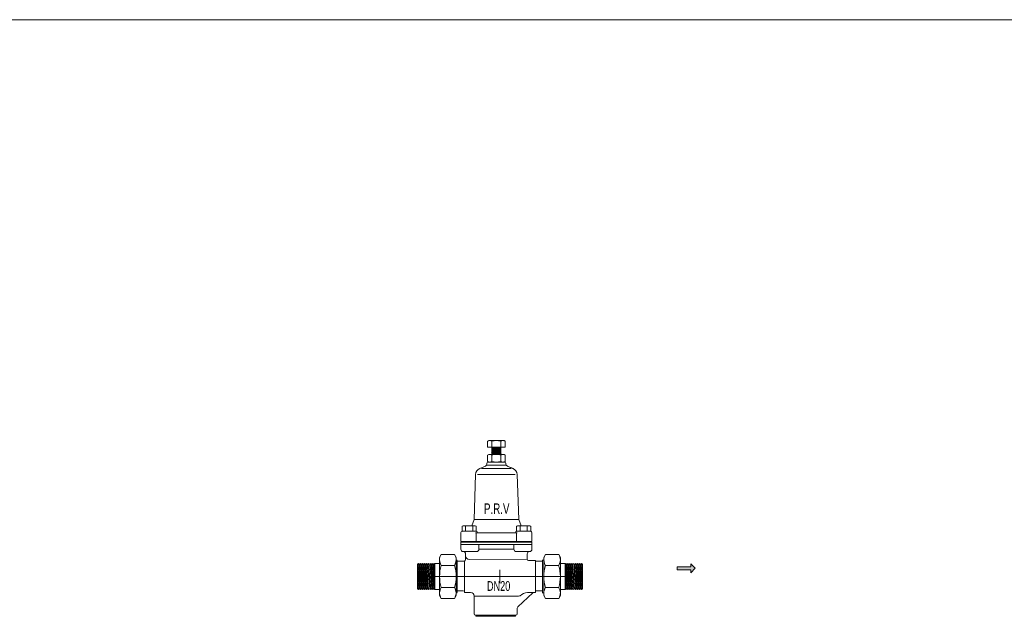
# Model space of a CAD drawing. Header units: millimetres. Extents: x 2339 to 23224, y 1509 to 18979.
# Tile 114 of 124: x 15262 to 16146, y 14673 to 15209. Entities that reach past the tile are written whole.
import ezdxf

# ---------------------------------------------------------------- set-up
doc = ezdxf.new("R2010")
doc.units = ezdxf.units.MM
doc.set_wipeout_variables(frame=1)
doc.layers.get('0').update_dxf_attribs({"lineweight": 0})
doc.styles.add('DISOCP', font='disocp.shx', dxfattribs={"width": 0.6})

# ---------------------------------------------------------------- blocks, each defined once
blk = doc.blocks.new('*U78')
h = blk.add_hatch(color=256)
h.set_gradient(color1=(0, 0, 255), rotation=180, tint=1)
h.paths.add_polyline_path([(0, 0), (-0.25, -0.25), (-0.25, -0.085), (-1, -0.085), (-1, 0.085), (-0.25, 0.085), (-0.25, 0.25)])
blk.add_lwpolyline([(0, 0), (-0.25, -0.25), (-0.25, -0.085), (-1, -0.085), (-1, 0.085), (-0.25, 0.085), (-0.25, 0.25)], close=True)
blk = doc.blocks.new('*U255')
at = {"xscale": 14.59459459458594, "yscale": 14.59459459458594, "zscale": 14.59459459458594}
blk.add_blockref('*U78', (159.08, 6.68), dxfattribs=at)
blk.add_wipeout([(-19.59, -32.47), (-19.59, -31.5), (-20.04, -31.5), (-20.73, -31.22), (-21.01, -30.54), (-21.01, -15.92), (-21.86, -13.88), (-23.9, -13.03), (-28.95, -13.03), (-28.95, -12.55), (-29.23, -11.86), (-29.92, -11.58), (-34.74, -11.58), (-34.74, -13), (-35.26, -13.51), (-35.71, -13.06), (-35.71, -15.44), (-37.09, -17.83), (-47.84, -17.83), (-49.22, -15.44), (-49.22, -10.62), (-66.45, -10.62), (-67.28, -10.13), (-67.28, 10.13), (-66.45, 10.62), (-49.22, 10.62), (-49.22, 15.44), (-47.84, 17.83), (-37.09, 17.83), (-35.71, 15.44), (-35.71, 13.06), (-35.26, 13.51), (-34.74, 13), (-34.74, 12.55), (-28.95, 12.55), (-28.25, 13.11), (-28, 13.93), (-28, 16.89), (-28, 18.34), (-28.56, 19.7), (-29.81, 20.27), (-31.28, 20.83), (-31.85, 22.2), (-31.85, 35.86), (-31.56, 36.54), (-30.88, 36.83), (-30.83, 40.92), (-30.06, 41.36), (-22.94, 41.36), (-21.11, 46.4), (-19.9, 83.19), (-18.84, 86.2), (-16.35, 88.18), (-10.94, 90.79), (-10.62, 92.34), (-10.13, 93.87), (-10.13, 99.02), (-9.16, 99.58), (-6.61, 99.58), (-6.75, 105.35), (-10.14, 105.47), (-10.14, 110.22), (-9.17, 110.78), (3.38, 110.78), (4.35, 110.22), (4.35, 105.47), (0.97, 105.47), (0.97, 99.58), (3.37, 99.58), (4.34, 99.02), (4.34, 93.87), (4.15, 93.26), (4.54, 93.02), (4.83, 92.34), (4.93, 91.22), (5.4, 90.49), (6.31, 89.96), (11.06, 87.98), (12.76, 86.57), (13.95, 84.24), (14.13, 82.66), (15.32, 46.4), (17.15, 41.36), (24.27, 41.36), (25.04, 40.92), (25.09, 36.83), (25.77, 36.54), (26.06, 35.86), (26.06, 22.2), (25.49, 20.83), (24.02, 20.27), (22.56, 19.45), (22.21, 18.34), (22.21, 13.99), (22.49, 13.31), (23.17, 13.03), (28.95, 13.03), (28.95, 12.55), (34.74, 12.55), (34.74, 13), (35.26, 13.51), (35.71, 13.06), (35.71, 15.44), (37.09, 17.83), (47.84, 17.83), (49.22, 15.44), (49.22, 10.62), (66.45, 10.62), (67.28, 10.13), (67.28, -10.13), (66.45, -10.62), (49.22, -10.62), (49.22, -15.44), (47.84, -17.83), (37.09, -17.83), (35.71, -15.44), (35.71, -13.06), (35.26, -13.51), (34.74, -13), (34.74, -11.58), (28.95, -11.58), (28.95, -13.03), (27.53, -13.03), (27.11, -13.07), (26.71, -13.21), (14.17, -25.2), (14.02, -30.56), (13.74, -31.22), (12.61, -31.22), (12.61, -32.47)])
at = {"ltscale": 0.6}
for p, q in [((-9.17, 110.78), (-10.14, 110.22)), ((-10.14, 110.22), (-10.14, 105.47)), ((-6.52, 110.22), (-6.52, 105.47)), ((0.73, 110.22), (0.73, 105.47)), ((3.38, 110.78), (4.35, 110.22)), ((4.35, 110.22), (4.35, 105.47)), ((-9.16, 99.58), (-10.13, 99.02)), ((3.37, 99.58), (4.34, 99.02)), ((-9.16, 93.31), (-10.13, 93.87)), ((3.37, 93.31), (4.34, 93.87)), ((-30.06, 41.36), (-30.83, 40.92)), ((-20.12, 41.36), (-19.35, 40.92)), ((14.33, 41.36), (13.56, 40.92)), ((24.27, 41.36), (25.04, 40.92))]:
    blk.add_line(p, q, dxfattribs=at)
for p, q in [((-10.14, 105.47), (4.35, 105.47)), ((-9.17, 110.78), (3.38, 110.78)), ((-6.52, 105.47), (-6.75, 105.35)), ((-6.75, 105.35), (-6.25, 105.03)), ((-6.25, 105.03), (-6.75, 104.72)), ((-6.25, 105.03), (-6.75, 104.72)), ((-6.25, 104.45), (-6.75, 104.72)), ((-6.25, 104.45), (-6.75, 104.72)), ((-6.25, 104.45), (-6.75, 104.14)), ((-6.25, 105.03), (0.45, 104.81)), ((-6.25, 104.45), (0.45, 104.21)), ((0.31, 105.47), (0.96, 105.12)), ((0.96, 105.12), (0.45, 104.81)), ((0.45, 104.81), (0.96, 104.5)), ((0.45, 104.81), (0.96, 104.5)), ((0.45, 104.21), (0.96, 104.48)), ((0.45, 104.21), (0.96, 104.48)), ((-10.13, 93.87), (-10.13, 99.02)), ((-9.16, 99.58), (0.96, 99.58)), ((-6.25, 103.87), (-6.75, 104.14)), ((-6.25, 103.87), (-6.75, 103.56)), ((-6.25, 103.29), (-6.75, 103.56)), ((-6.25, 103.29), (-6.75, 102.98)), ((-6.25, 102.71), (-6.75, 102.98)), ((-6.25, 102.71), (-6.75, 102.4)), ((-6.25, 102.13), (-6.75, 102.4)), ((-6.25, 102.13), (-6.75, 101.82)), ((-6.25, 101.55), (-6.75, 101.82)), ((-6.25, 101.55), (-6.75, 101.24)), ((-6.25, 100.97), (-6.75, 101.24)), ((-6.25, 100.97), (-6.75, 100.65)), ((-6.25, 100.38), (-6.75, 100.65)), ((-6.25, 100.38), (-6.75, 100.07)), ((-6.25, 99.8), (-6.75, 100.07)), ((-6.25, 99.8), (-6.61, 99.58)), ((-6.51, 99.02), (-6.51, 93.87)), ((-6.25, 103.87), (0.45, 103.63)), ((-6.25, 103.29), (0.45, 103.05)), ((-6.25, 102.71), (0.45, 102.49)), ((-6.25, 102.13), (0.45, 101.91)), ((0.45, 101.32), (-6.25, 101.55)), ((-6.25, 100.97), (0.45, 100.74)), ((0.45, 100.16), (-6.25, 100.38)), ((-6.25, 99.8), (0.45, 99.58)), ((0.45, 104.21), (0.96, 103.9)), ((0.45, 103.63), (0.96, 103.9)), ((0.45, 103.63), (0.96, 103.32)), ((0.45, 103.05), (0.96, 103.32)), ((0.45, 103.05), (0.96, 102.74)), ((0.45, 102.49), (0.96, 102.76)), ((0.45, 102.49), (0.96, 102.18)), ((0.45, 101.91), (0.96, 102.18)), ((0.45, 101.91), (0.96, 101.59)), ((0.45, 101.32), (0.96, 101.59)), ((0.45, 101.32), (0.96, 101.01)), ((0.45, 100.74), (0.96, 101.01)), ((0.45, 100.74), (0.96, 100.43)), ((0.45, 100.16), (0.96, 100.43)), ((0.45, 100.16), (0.96, 99.85)), ((0.45, 99.58), (0.96, 99.85)), ((0.72, 99.02), (0.72, 93.87)), ((3.37, 99.58), (0.96, 99.58)), ((4.34, 93.87), (4.34, 99.02)), ((-11.8, 90.08), (-16.35, 88.18)), ((-10.62, 92.34), (-10.62, 91.86)), ((-10.54, 90.79), (4.75, 90.79)), ((-9.65, 93.31), (-6.75, 93.31)), ((-9.16, 93.31), (3.37, 93.31)), ((-9.16, 93.31), (3.37, 93.31)), ((-6.75, 93.31), (0.96, 93.31)), ((0.96, 93.31), (3.86, 93.31)), ((4.83, 92.34), (4.83, 91.86)), ((6.01, 90.08), (10.56, 88.18)), ((6.01, 90.08), (11.06, 87.98)), ((-21.11, 46.4), (-19.9, 83.19)), ((-18.2, 83.19), (12.41, 83.19)), ((-15.01, 88.18), (9.22, 88.18)), ((15.32, 46.4), (14.11, 83.19)), ((-30.83, 36.83), (-30.83, 40.92)), ((-30.06, 41.36), (-20.12, 41.36)), ((-27.96, 40.92), (-27.96, 36.83)), ((-22.94, 41.36), (-21.11, 46.4)), ((-22.22, 40.92), (-22.22, 36.83)), ((-21.11, 46.4), (15.32, 46.4)), ((-19.35, 40.92), (-19.35, 36.83)), ((13.56, 40.92), (13.56, 36.83)), ((24.27, 41.36), (14.33, 41.36)), ((17.15, 41.36), (15.32, 46.4)), ((16.43, 40.92), (16.43, 36.83)), ((22.17, 40.92), (22.17, 36.83)), ((25.04, 36.83), (25.04, 40.92)), ((-31.85, 28.47), (-31.85, 35.86)), ((-30.88, 36.83), (-19.3, 36.83)), ((-30.83, 36.83), (-19.35, 36.83)), ((-19.89, 35.71), (14.1, 35.71)), ((-19.3, 35.71), (-19.3, 29.15)), ((-18.34, 35.71), (-18.34, 35.86)), ((12.55, 35.71), (12.55, 35.86)), ((25.09, 36.83), (13.51, 36.83)), ((25.09, 36.83), (13.51, 36.83)), ((13.51, 35.71), (13.51, 29.15)), ((25.04, 36.83), (13.56, 36.83)), ((26.06, 28.47), (26.06, 35.86)), ((-30.88, 28.47), (-31.85, 28.47)), ((-31.85, 27.99), (26.06, 27.99)), ((-31.85, 27.99), (-31.85, 26.06)), ((-31.85, 26.06), (26.06, 26.06)), ((-31.85, 26.06), (-31.85, 22.2)), ((-31.85, 26.06), (-31.85, 22.2)), ((-31.85, 26.06), (-28.95, 26.06)), ((-31.85, 26.06), (-27.02, 26.06)), ((-30.88, 28.47), (25.09, 28.47)), ((-30.88, 28.47), (-30.88, 27.99)), ((-17.19, 22.2), (-17.19, 26.06)), ((11.4, 22.2), (11.4, 26.06)), ((25.09, 28.47), (25.09, 27.99)), ((25.09, 28.47), (25.09, 27.99)), ((25.09, 28.47), (26.06, 28.47)), ((25.09, 28.47), (26.06, 28.47)), ((26.06, 27.99), (26.06, 26.06)), ((26.06, 26.06), (26.06, 22.2)), ((26.06, 26.06), (26.06, 22.2)), ((26.06, 26.06), (26.06, 22.2)), ((-49.22, 15.44), (-47.84, 17.83)), ((-37.09, 17.83), (-47.84, 17.83)), ((-35.71, 15.44), (-37.09, 17.83)), ((-29.81, 20.27), (-19.12, 20.27)), ((-28, 18.34), (-28, 18.34)), ((-28, 18.34), (-28, 18.34)), ((-28, 18.34), (-28, 18.34)), ((-28, 13.99), (-28, 18.34)), ((-17.19, 22.2), (-2.9, 22.2)), ((11.4, 22.2), (-2.9, 22.2)), ((24.13, 20.27), (13.33, 20.27)), ((22.21, 18.34), (22.21, 18.24)), ((22.21, 18.34), (22.21, 18.34)), ((22.21, 13.99), (22.21, 18.34)), ((35.71, 15.44), (37.09, 17.83)), ((37.09, 17.83), (47.84, 17.83)), ((49.22, 15.44), (47.84, 17.83)), ((-66.45, 10.62), (-67.28, 10.13)), ((-67.28, -10.13), (-67.28, 10.13)), ((-65.61, -10.13), (-67.28, 10.13)), ((-66.45, 10.62), (-65.61, 10.13)), ((-66.45, 10.62), (-64.78, -10.62)), ((-64.78, 10.62), (-65.61, 10.13)), ((-63.94, -10.13), (-65.61, 10.13)), ((-64.78, 10.62), (-63.94, 10.13)), ((-64.78, 10.62), (-63.11, -10.62)), ((-63.11, 10.62), (-63.94, 10.13)), ((-62.27, -10.13), (-63.94, 10.13)), ((-63.11, 10.62), (-62.27, 10.13)), ((-63.11, 10.62), (-61.43, -10.62)), ((-61.43, 10.62), (-62.27, 10.13)), ((-60.6, -10.13), (-62.27, 10.13)), ((-61.43, 10.62), (-60.6, 10.13)), ((-61.43, 10.62), (-59.76, -10.62)), ((-59.76, 10.62), (-60.6, 10.13)), ((-58.93, -10.13), (-60.6, 10.13)), ((-59.76, 10.62), (-58.93, 10.13)), ((-59.76, 10.62), (-58.09, -10.62)), ((-58.09, 10.62), (-58.93, 10.13)), ((-57.26, -10.13), (-58.93, 10.13)), ((-58.09, 10.62), (-57.26, 10.13)), ((-58.09, 10.62), (-56.42, -10.62)), ((-56.42, 10.62), (-57.26, 10.13)), ((-55.58, -10.13), (-57.26, 10.13)), ((-56.42, 10.62), (-55.58, 10.13)), ((-56.42, 10.62), (-54.75, -10.62)), ((-54.75, 10.62), (-55.58, 10.13)), ((-53.91, -10.13), (-55.58, 10.13)), ((-54.75, 10.62), (-53.91, 10.13)), ((-54.75, 10.62), (-53.08, -10.62)), ((-53.08, 10.62), (-53.91, 10.13)), ((-53.08, 0), (-53.91, 10.13)), ((-53.08, 10.62), (-53.08, -10.62)), ((-49.22, 10.62), (-53.08, 10.62)), ((-50.18, 10.62), (-53.08, 10.62)), ((-49.22, -15.44), (-49.22, 13.37)), ((-47.84, 8.91), (-37.09, 8.91)), ((-35.71, 15.44), (-35.71, 13.51)), ((-35.71, 13.06), (-35.26, 13.51)), ((-35.71, 13.51), (-35.71, 12.79)), ((-35.71, -15.44), (-35.71, 13.37)), ((-35.71, 12.79), (-35.71, -12.79)), ((-35.71, -15.44), (-35.71, 8.91)), ((-34.74, 13), (-35.26, 13.51)), ((-34.74, 13), (-34.74, 12.55)), ((-34.74, 12.55), (-34.74, -11.58)), ((-28.95, 12.55), (-34.74, 12.55)), ((-28.95, -13.03), (-28.95, 12.55)), ((-25.09, 13.99), (22.21, 13.99)), ((28.95, 13.03), (23.17, 13.03)), ((28.95, 13.03), (27.03, 13.03)), ((28.95, -13.03), (28.95, 13.03)), ((28.95, 12.55), (34.74, 12.55)), ((34.74, 13), (35.26, 13.51)), ((34.74, 13), (34.74, 12.55)), ((34.74, 12.55), (34.74, -11.58)), ((35.71, 13.06), (35.26, 13.51)), ((35.71, 15.44), (35.71, 13.51)), ((35.71, 13.51), (35.71, 12.79)), ((35.71, -15.44), (35.71, 13.37)), ((35.71, 12.79), (35.71, -12.79)), ((35.71, -15.44), (35.71, 8.91)), ((47.84, 8.91), (37.09, 8.91)), ((49.22, -15.44), (49.22, 13.37)), ((49.22, 10.62), (53.08, 10.62)), ((53.08, 10.62), (53.08, -10.62)), ((53.08, 10.62), (53.91, 10.13)), ((54.75, 10.62), (53.08, -10.62)), ((53.08, 0), (53.91, 10.13)), ((54.75, 10.62), (53.91, 10.13)), ((53.91, -10.13), (55.58, 10.13)), ((54.75, 10.62), (55.58, 10.13)), ((56.42, 10.62), (54.75, -10.62)), ((56.42, 10.62), (55.58, 10.13)), ((55.58, -10.13), (57.26, 10.13)), ((56.42, 10.62), (57.26, 10.13)), ((58.09, 10.62), (56.42, -10.62)), ((58.09, 10.62), (57.26, 10.13)), ((57.26, -10.13), (58.93, 10.13)), ((58.09, 10.62), (58.93, 10.13)), ((59.76, 10.62), (58.09, -10.62)), ((59.76, 10.62), (58.93, 10.13)), ((58.93, -10.13), (60.6, 10.13)), ((59.76, 10.62), (60.6, 10.13)), ((61.43, 10.62), (59.76, -10.62)), ((61.43, 10.62), (60.6, 10.13)), ((60.6, -10.13), (62.27, 10.13)), ((61.43, 10.62), (62.27, 10.13)), ((63.11, 10.62), (61.43, -10.62)), ((63.11, 10.62), (62.27, 10.13)), ((62.27, -10.13), (63.94, 10.13)), ((63.11, 10.62), (63.94, 10.13)), ((64.78, 10.62), (63.11, -10.62)), ((64.78, 10.62), (63.94, 10.13)), ((63.94, -10.13), (65.61, 10.13)), ((64.78, 10.62), (65.61, 10.13)), ((66.45, 10.62), (64.78, -10.62)), ((66.45, 10.62), (65.61, 10.13)), ((65.61, -10.13), (67.28, 10.13)), ((66.45, 10.62), (67.28, 10.13)), ((67.28, -10.13), (67.28, 10.13)), ((-67.28, 0), (-66.45, -10.62)), ((-67.28, 0), (67.28, 0)), ((-35.71, 0), (-35.71, -15.44)), ((-28.95, 0), (-28.95, 3.37)), ((-28.95, 0), (-28.95, 3.37)), ((0, -5.43), (0, 5.43)), ((35.71, 0), (35.71, -15.44)), ((67.28, 0), (66.45, -10.62)), ((-66.45, -10.62), (-67.28, -10.13)), ((-66.45, -10.62), (-65.61, -10.13)), ((-64.78, -10.62), (-65.61, -10.13)), ((-64.78, -10.62), (-63.94, -10.13)), ((-63.11, -10.62), (-63.94, -10.13)), ((-63.11, -10.62), (-62.27, -10.13)), ((-61.43, -10.62), (-62.27, -10.13)), ((-61.43, -10.62), (-60.6, -10.13)), ((-59.76, -10.62), (-60.6, -10.13)), ((-59.76, -10.62), (-58.93, -10.13)), ((-58.09, -10.62), (-58.93, -10.13)), ((-58.09, -10.62), (-57.26, -10.13)), ((-56.42, -10.62), (-57.26, -10.13)), ((-56.42, -10.62), (-55.58, -10.13)), ((-54.75, -10.62), (-55.58, -10.13)), ((-54.75, -10.62), (-53.91, -10.13)), ((-53.08, -10.62), (-53.91, -10.13)), ((-49.22, -10.62), (-53.08, -10.62)), ((-50.18, -10.62), (-53.08, -10.62)), ((-49.22, -15.44), (-47.84, -17.83)), ((-47.84, -8.91), (-37.09, -8.91)), ((-35.71, -15.44), (-37.09, -17.83)), ((-35.71, -13.51), (-35.71, -12.79)), ((-35.71, -13.06), (-35.26, -13.51)), ((-35.71, -15.44), (-35.71, -13.51)), ((-34.74, -13), (-35.26, -13.51)), ((-34.74, -13), (-34.74, -11.58)), ((-29.92, -11.58), (-34.74, -11.58)), ((-28.95, -13.03), (-28.95, -12.55)), ((-28.95, -13.03), (-23.9, -13.03)), ((-25.35, -13.03), (-23.9, -13.03)), ((-23.9, -13.03), (-23.9, -13.03)), ((-21.01, -15.92), (15.13, -15.92)), ((-21.01, -15.92), (-21.01, -30.54)), ((26.71, -13.21), (14.58, -24.84)), ((26.86, -13.03), (22.56, -13.03)), ((28.95, -13.03), (26.86, -13.03)), ((28.95, -13.03), (27.53, -13.03)), ((28.95, -11.58), (34.74, -11.58)), ((34.74, -13), (34.74, -11.58)), ((34.74, -13), (35.26, -13.51)), ((35.71, -13.06), (35.26, -13.51)), ((35.71, -13.51), (35.71, -12.79)), ((35.71, -15.44), (35.71, -13.51)), ((35.71, -15.44), (37.09, -17.83)), ((47.84, -8.91), (37.09, -8.91)), ((49.22, -15.44), (47.84, -17.83)), ((49.22, -10.62), (53.08, -10.62)), ((53.08, -10.62), (53.91, -10.13)), ((54.75, -10.62), (53.91, -10.13)), ((54.75, -10.62), (55.58, -10.13)), ((56.42, -10.62), (55.58, -10.13)), ((56.42, -10.62), (57.26, -10.13)), ((58.09, -10.62), (57.26, -10.13)), ((58.09, -10.62), (58.93, -10.13)), ((59.76, -10.62), (58.93, -10.13)), ((59.76, -10.62), (60.6, -10.13)), ((61.43, -10.62), (60.6, -10.13)), ((61.43, -10.62), (62.27, -10.13)), ((63.11, -10.62), (62.27, -10.13)), ((63.11, -10.62), (63.94, -10.13)), ((64.78, -10.62), (63.94, -10.13)), ((64.78, -10.62), (65.61, -10.13)), ((66.45, -10.62), (65.61, -10.13)), ((66.45, -10.62), (67.28, -10.13)), ((-47.84, -17.83), (-37.09, -17.83)), ((47.84, -17.83), (37.09, -17.83)), ((-19.59, -31.5), (-20.04, -31.5)), ((-19.59, -31.5), (-19.59, -32.47)), ((-19.59, -31.5), (12.61, -31.5)), ((12.61, -31.5), (12.61, -32.47)), ((12.61, -31.5), (13.06, -31.5)), ((14.02, -25.72), (14.02, -30.54)), ((14.02, -30.49), (14.02, -30.54)), ((-19.59, -32.47), (-2.9, -32.47)), ((-17.66, -32.47), (-16.56, -32.47)), ((12.61, -32.47), (-2.9, -32.47))]:
    blk.add_line(p, q)
for centre, radius, start, end in [((-8.37, 107.72), 3.06, 89.12459, 114.74034), ((-8.75, 106.21), 4.58, 60.87541, 84.74034), ((-2.9, 98.79), 11.99, 72.41205, 107.58795), ((2.96, 106.21), 4.58, 95.25966, 119.12459), ((2.58, 107.72), 3.06, 65.25966, 90.87541), ((-8.37, 96.53), 3.05, 89.12459, 114.74034), ((-8.74, 95.02), 4.58, 60.87539, 84.74033), ((-2.9, 87.6), 11.98, 72.41205, 107.58795), ((2.95, 95.02), 4.58, 95.25967, 119.12461), ((2.58, 96.53), 3.05, 65.25966, 90.87541), ((-8.37, 96.36), 3.05, 245.25966, 270.87541), ((-8.74, 97.87), 4.58, 275.25967, 299.12461), ((-2.9, 105.28), 11.98, 252.41205, 287.58795), ((2.95, 97.87), 4.58, 240.87539, 264.74033), ((2.58, 96.36), 3.05, 269.12459, 294.74034), ((-29.43, 38.94), 2.42, 89.12459, 114.74034), ((-29.73, 37.74), 3.63, 60.87535, 84.74032), ((-25.09, 31.86), 9.5, 72.41205, 107.58795), ((-20.45, 37.74), 3.63, 95.25968, 119.12465), ((-20.75, 38.94), 2.42, 65.25966, 90.87541), ((14.96, 38.94), 2.42, 89.12459, 114.74034), ((14.66, 37.74), 3.63, 60.87535, 84.74032), ((19.3, 31.86), 9.5, 72.41205, 107.58795), ((23.94, 37.74), 3.63, 95.25968, 119.12465), ((23.64, 38.94), 2.42, 65.25966, 90.87541)]:
    blk.add_arc(centre, radius, start, end, dxfattribs=at)
for centre, radius, start, end in [((-12.55, 91.86), 1.93, 292.61986, 0), ((-9.65, 92.34), 0.965, 90, 180), ((3.86, 92.34), 0.965, 0, 90), ((6.76, 91.86), 1.93, 180, 247.38014), ((-14.12, 82.84), 5.79, 112.61986, 176.49954), ((8.33, 82.84), 5.79, 3.50046, 67.38014), ((-30.88, 35.86), 0.965, 90, 180), ((-19.3, 35.86), 0.965, 0, 90), ((13.51, 35.86), 0.965, 90, 180), ((25.09, 35.86), 0.965, 0, 90), ((-41.7, 13.49), 7.52, 144.74034, 180.87541), ((-43.23, 13.49), 7.52, 359.12459, 35.25966), ((-29.92, 22.2), 1.93, 180, 270), ((-29.93, 18.34), 1.93, 0, 90), ((-29.93, 18.34), 1.93, 0, 90), ((-29.93, 18.34), 1.93, 0, 90), ((-25.1, 16.89), 2.9, 180, 270), ((-19.12, 22.2), 1.93, 270, 0), ((13.33, 22.2), 1.93, 180, 270), ((24.14, 18.34), 1.93, 90, 180), ((24.13, 22.2), 1.93, 270, 0), ((43.23, 13.49), 7.52, 144.74034, 180.87541), ((41.7, 13.49), 7.52, 359.12459, 35.25966), ((-37.98, 14.41), 11.28, 174.74034, 209.12459), ((-19.71, 0), 29.5, 162.41205, 197.58795), ((-46.94, 14.41), 11.28, 330.87541, 5.25966), ((-65.21, 0), 29.5, 342.41205, 17.58795), ((-29.48, 13.93), 1.48, 290.30826, 2.31161), ((23.17, 13.99), 0.965, 180, 270), ((46.94, 14.41), 11.28, 174.74034, 209.12459), ((65.21, 0), 29.5, 162.41205, 197.58795), ((37.98, 14.41), 11.28, 330.87541, 5.25966), ((19.71, 0), 29.5, 342.41205, 17.58795), ((-37.98, -14.41), 11.28, 150.87541, 174.74034), ((-41.7, -13.49), 7.52, 179.12459, 204.74034), ((-46.94, -14.41), 11.28, 5.25966, 29.12459), ((-43.23, -13.49), 7.52, 335.25966, 0.87541), ((-29.92, -12.55), 0.965, 0, 90), ((-23.9, -15.92), 2.9, 0, 90), ((15.13, -11.1), 4.83, 270, 285.83644), ((23.25, -22.84), 9.83, 94.04198, 133.80453), ((27.53, -14.96), 1.93, 90, 115), ((27.53, -14.96), 1.93, 90, 115), ((46.94, -14.41), 11.28, 150.87541, 174.74034), ((43.23, -13.49), 7.52, 179.12459, 204.74034), ((37.98, -14.41), 11.28, 5.25966, 29.12459), ((41.7, -13.49), 7.52, 335.25966, 0.87541), ((-20.04, -30.54), 0.965, 180, 270), ((13.06, -30.54), 0.965, 270, 0), ((13.06, -30.54), 0.965, 270, 0), ((14.99, -25.72), 0.965, 115, 180)]:
    blk.add_arc(centre, radius, start, end)
at = {"style": 'DISOCP', "width": 0.7}
for s, height, p in [('P.R.V', 8.507, (-13.03, 51.09)), ('DN20', 7.961, (-10.63, -11.74))]:
    blk.add_text(s, height=height, dxfattribs=at).set_placement(p)

msp = doc.modelspace()

# ---------------------------------------------------------------- linework, layer by layer
msp.add_line((2339.05, 15208.87), (23193.09, 15208.87))

# ---------------------------------------------------------------- block references
at = {"xscale": 1.101307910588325, "yscale": 1.101307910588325, "zscale": 1.101307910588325, "rotation": 0.006838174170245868}
msp.add_blockref('*U255', (15693.09, 14708.87), dxfattribs=at)

doc.saveas('drawing.dxf')
